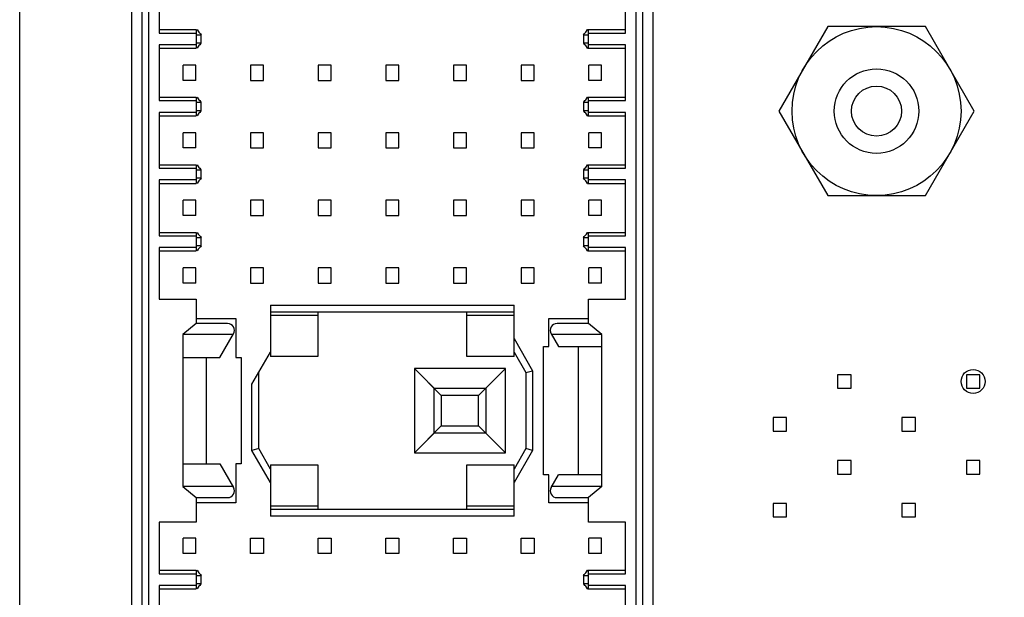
# Model space of a CAD drawing. Header units: inches. Extents: x 0 to 34, y 0 to 22.
# Tile 23 of 43: x 22.6 to 24.9, y 6.9 to 8.3. Entities that reach past the tile are written whole.
import ezdxf

# ---------------------------------------------------------------- set-up
doc = ezdxf.new("R2010")
doc.units = ezdxf.units.IN
doc.header["$LTSCALE"] = 1.87
doc.header["$MEASUREMENT"] = 0
doc.layers.get('0').update_dxf_attribs({"linetype": 'CONTINUOUS'})
doc.layers.add('02___PRT_ALL_AXES', color=7, linetype='CONTINUOUS')
doc.layers.add('DIMENSIONS', color=7, linetype='CONTINUOUS')
doc.styles.get("Standard").update_dxf_attribs({"font": 'txt', "width": 0.8})
doc.dimstyles.new('DIMSTYLE_1', dxfattribs={"dimtxt": 0.125, "dimasz": 0.18, "dimexe": 0.125, "dimexo": 0.0625, "dimgap": 0.03125, "dimtad": 0, "dimtih": 1, "dimtoh": 1, "dimlfac": 0.5, "dimzin": 0, "dimdsep": 46, "dimtxsty": 'STANDARD', "dimblk": '_FILLED', "dimblk1": '_FILLED', "dimblk2": '_FILLED', "dimcen": 0.09, "dimazin": 0, "dimtp": 0.01, "dimtm": 0.01, "dimtfac": 1, "dimtofl": 0, "dimtmove": 0, "dimatfit": 3, "dimldrblk": '_FILLED', "dimfxl": 1, "dimtolj": 1, "dimtzin": 0, "dimarcsym": 0})

# ---------------------------------------------------------------- blocks, each defined once
blk = doc.blocks.new('*D38')
at = {"layer": 'DIMENSIONS', "color": 2, "linetype": 'CONTINUOUS'}
blk.add_line((23.881, 9.3232), (25.6655, 9.3232), dxfattribs=at)
at = {"layer": 'DIMENSIONS', "color": 2, "linetype": 'CONTINUOUS', "insert": (25.728, 9.3857), "char_height": 0.125, "width": 1.325, "attachment_point": 1, "line_spacing_factor": 0.9}
blk.add_mtext('57.99{\\ftxt.shx;\\W1.000000;\\H0.125000; }[2.283]', dxfattribs=at)
blk = doc.blocks.new('_FILLED')
at = {"color": 0, "linetype": 'BYBLOCK'}
blk.add_solid([(0, 0), (-1, 0.174), (-1, -0.174)], dxfattribs=at)
blk = doc.blocks.new('*D39')
at = {"layer": 'DIMENSIONS', "color": 2, "linetype": 'CONTINUOUS'}
for p, q in [((25.2484, 9.4236), (25.3519, 9.5537)), ((25.3519, 9.5537), (25.6655, 9.5537)), ((23.9204, 9.4236), (25.2484, 9.4236))]:
    blk.add_line(p, q, dxfattribs=at)
at = {"layer": 'DIMENSIONS', "color": 2, "linetype": 'CONTINUOUS', "insert": (25.728, 9.6162), "char_height": 0.125, "width": 1.325, "attachment_point": 1, "line_spacing_factor": 0.9}
blk.add_mtext('59.26{\\ftxt.shx;\\W1.000000;\\H0.125000; }[2.333]', dxfattribs=at)
blk = doc.blocks.new('*D40')
at = {"layer": 'DIMENSIONS', "color": 2, "linetype": 'CONTINUOUS'}
blk.add_line((23.9204, 11.3527), (25.6655, 11.3527), dxfattribs=at)
at = {"layer": 'DIMENSIONS', "color": 2, "linetype": 'CONTINUOUS', "insert": (25.728, 11.4152), "char_height": 0.125, "width": 1.325, "attachment_point": 1, "line_spacing_factor": 0.9}
blk.add_mtext('83.76{\\ftxt.shx;\\W1.000000;\\H0.125000; }[3.298]', dxfattribs=at)

msp = doc.modelspace()

# ---------------------------------------------------------------- linework, layer by layer
at = {"color": 3, "linetype": 'CONTINUOUS'}
msp.add_line((22.5985, 4.8362), (22.5985, 12.6992), dxfattribs=at)
at = {"color": 7, "linetype": 'CONTINUOUS'}
for p, q in [((22.8599, 5.3586), (22.8599, 9.2838)), ((22.8835, 5.3586), (22.8835, 9.2838)), ((22.8992, 5.3586), (22.8992, 9.2838)), ((24.0331, 9.2838), (24.0331, 5.3586)), ((24.0488, 9.2838), (24.0488, 5.3586)), ((24.0725, 9.2838), (24.0725, 5.3586)), ((22.9229, 8.3665), (22.9229, 8.2366)), ((24.0095, 8.2366), (24.0095, 8.3665)), ((22.9229, 8.2445), (23.0095, 8.2445)), ((22.9229, 8.2366), (23.0095, 8.2366)), ((23.0095, 8.2445), (23.0095, 8.2011)), ((23.0095, 8.2326), (23.0213, 8.2326)), ((23.0117, 8.2445), (23.0141, 8.2406)), ((23.0213, 8.213), (23.0213, 8.2326)), ((23.911, 8.2326), (23.9229, 8.2326)), ((23.911, 8.2326), (23.911, 8.213)), ((23.9182, 8.2406), (23.9206, 8.2445)), ((23.9206, 8.2445), (24.0095, 8.2445)), ((23.9229, 8.2011), (23.9229, 8.2445)), ((23.9229, 8.2366), (24.0095, 8.2366)), ((24.4801, 8.2515), (24.3664, 8.0546)), ((24.7074, 8.2515), (24.4801, 8.2515)), ((24.821, 8.0546), (24.7074, 8.2515)), ((22.9229, 8.209), (22.9229, 8.0791)), ((23.0095, 8.209), (22.9229, 8.209)), ((23.0213, 8.213), (23.0095, 8.213)), ((23.9229, 8.213), (23.911, 8.213)), ((24.0095, 8.209), (23.9229, 8.209)), ((24.0095, 8.0791), (24.0095, 8.209)), ((22.9229, 8.2011), (23.0095, 8.2011)), ((23.0141, 8.205), (23.0117, 8.2011)), ((23.9206, 8.2011), (23.9182, 8.205)), ((23.9206, 8.2011), (24.0095, 8.2011)), ((22.9788, 8.1263), (22.9788, 8.1618)), ((23.0087, 8.1618), (22.9788, 8.1618)), ((23.0087, 8.1263), (23.0087, 8.1618)), ((23.1362, 8.1618), (23.1362, 8.1263)), ((23.1662, 8.1618), (23.1362, 8.1618)), ((23.1662, 8.1263), (23.1662, 8.1618)), ((23.3236, 8.1618), (23.2937, 8.1618)), ((23.2937, 8.1618), (23.2937, 8.1263)), ((23.3236, 8.1263), (23.3236, 8.1618)), ((23.4811, 8.1618), (23.4512, 8.1618)), ((23.4512, 8.1618), (23.4512, 8.1263)), ((23.4811, 8.1263), (23.4811, 8.1618)), ((23.6386, 8.1618), (23.6087, 8.1618)), ((23.6087, 8.1618), (23.6087, 8.1263)), ((23.6386, 8.1263), (23.6386, 8.1618)), ((23.7961, 8.1618), (23.7662, 8.1618)), ((23.7662, 8.1618), (23.7662, 8.1263)), ((23.7961, 8.1263), (23.7961, 8.1618)), ((23.9536, 8.1618), (23.9236, 8.1618)), ((23.9236, 8.1263), (23.9236, 8.1618)), ((23.9536, 8.1263), (23.9536, 8.1618)), ((23.0087, 8.1263), (22.9788, 8.1263)), ((23.1362, 8.1263), (23.1662, 8.1263)), ((23.2937, 8.1263), (23.3236, 8.1263)), ((23.4512, 8.1263), (23.4811, 8.1263)), ((23.6087, 8.1263), (23.6386, 8.1263)), ((23.7662, 8.1263), (23.7961, 8.1263)), ((23.9536, 8.1263), (23.9236, 8.1263)), ((22.9229, 8.087), (23.0095, 8.087)), ((22.9229, 8.0791), (23.0095, 8.0791)), ((23.0095, 8.087), (23.0095, 8.0437)), ((23.0095, 8.0752), (23.0213, 8.0752)), ((23.0117, 8.087), (23.0141, 8.0831)), ((23.0213, 8.0555), (23.0213, 8.0752)), ((23.911, 8.0752), (23.9229, 8.0752)), ((23.911, 8.0752), (23.911, 8.0555)), ((23.9182, 8.0831), (23.9206, 8.087)), ((23.9206, 8.087), (24.0095, 8.087)), ((23.9229, 8.0437), (23.9229, 8.087)), ((23.9229, 8.0791), (24.0095, 8.0791)), ((22.9229, 8.0515), (22.9229, 7.9216)), ((23.0095, 8.0515), (22.9229, 8.0515)), ((23.0213, 8.0555), (23.0095, 8.0555)), ((23.9229, 8.0555), (23.911, 8.0555)), ((24.0095, 8.0515), (23.9229, 8.0515)), ((24.0095, 7.9216), (24.0095, 8.0515)), ((24.3664, 8.0546), (24.4801, 7.8578)), ((24.7074, 7.8578), (24.821, 8.0546)), ((22.9229, 8.0437), (23.0095, 8.0437)), ((23.0141, 8.0475), (23.0117, 8.0437)), ((23.9206, 8.0437), (23.9182, 8.0475)), ((23.9206, 8.0437), (24.0095, 8.0437)), ((22.9788, 7.9689), (22.9788, 8.0043)), ((23.0087, 8.0043), (22.9788, 8.0043)), ((23.0087, 7.9689), (23.0087, 8.0043)), ((23.1362, 8.0043), (23.1362, 7.9689)), ((23.1662, 8.0043), (23.1362, 8.0043)), ((23.1662, 7.9689), (23.1662, 8.0043)), ((23.3236, 8.0043), (23.2937, 8.0043)), ((23.2937, 8.0043), (23.2937, 7.9689)), ((23.3236, 7.9689), (23.3236, 8.0043)), ((23.4811, 8.0043), (23.4512, 8.0043)), ((23.4512, 8.0043), (23.4512, 7.9689)), ((23.4811, 7.9689), (23.4811, 8.0043)), ((23.6386, 8.0043), (23.6087, 8.0043)), ((23.6087, 8.0043), (23.6087, 7.9689)), ((23.6386, 7.9689), (23.6386, 8.0043)), ((23.7961, 8.0043), (23.7662, 8.0043)), ((23.7662, 8.0043), (23.7662, 7.9689)), ((23.7961, 7.9689), (23.7961, 8.0043)), ((23.9536, 8.0043), (23.9236, 8.0043)), ((23.9236, 7.9689), (23.9236, 8.0043)), ((23.9536, 7.9689), (23.9536, 8.0043)), ((23.0087, 7.9689), (22.9788, 7.9689)), ((23.1362, 7.9689), (23.1662, 7.9689)), ((23.2937, 7.9689), (23.3236, 7.9689)), ((23.4512, 7.9689), (23.4811, 7.9689)), ((23.6087, 7.9689), (23.6386, 7.9689)), ((23.7662, 7.9689), (23.7961, 7.9689)), ((23.9536, 7.9689), (23.9236, 7.9689)), ((22.9229, 7.9295), (23.0095, 7.9295)), ((22.9229, 7.9216), (23.0095, 7.9216)), ((23.0095, 7.9295), (23.0095, 7.8862)), ((23.0095, 7.9177), (23.0213, 7.9177)), ((23.0117, 7.9295), (23.0141, 7.9256)), ((23.0213, 7.898), (23.0213, 7.9177)), ((23.911, 7.9177), (23.9229, 7.9177)), ((23.911, 7.9177), (23.911, 7.898)), ((23.9182, 7.9256), (23.9206, 7.9295)), ((23.9206, 7.9295), (24.0095, 7.9295)), ((23.9229, 7.8862), (23.9229, 7.9295)), ((23.9229, 7.9216), (24.0095, 7.9216)), ((22.9229, 7.8941), (22.9229, 7.7641)), ((23.0095, 7.8941), (22.9229, 7.8941)), ((23.0213, 7.898), (23.0095, 7.898)), ((23.0141, 7.8901), (23.0117, 7.8862)), ((23.9229, 7.898), (23.911, 7.898)), ((23.9206, 7.8862), (23.9182, 7.8901)), ((24.0095, 7.8941), (23.9229, 7.8941)), ((24.0095, 7.7641), (24.0095, 7.8941)), ((22.9229, 7.8862), (23.0095, 7.8862)), ((23.9206, 7.8862), (24.0095, 7.8862)), ((22.9788, 7.8114), (22.9788, 7.8468)), ((23.0087, 7.8468), (22.9788, 7.8468)), ((23.0087, 7.8114), (23.0087, 7.8468)), ((23.1662, 7.8468), (23.1362, 7.8468)), ((23.1362, 7.8468), (23.1362, 7.8114)), ((23.1662, 7.8114), (23.1662, 7.8468)), ((23.3236, 7.8468), (23.2937, 7.8468)), ((23.2937, 7.8468), (23.2937, 7.8114)), ((23.3236, 7.8114), (23.3236, 7.8468)), ((23.4811, 7.8468), (23.4512, 7.8468)), ((23.4512, 7.8468), (23.4512, 7.8114)), ((23.4811, 7.8114), (23.4811, 7.8468)), ((23.6386, 7.8468), (23.6087, 7.8468)), ((23.6087, 7.8468), (23.6087, 7.8114)), ((23.6386, 7.8114), (23.6386, 7.8468)), ((23.7961, 7.8468), (23.7662, 7.8468)), ((23.7662, 7.8468), (23.7662, 7.8114)), ((23.7961, 7.8114), (23.7961, 7.8468)), ((23.9536, 7.8468), (23.9236, 7.8468)), ((23.9236, 7.8114), (23.9236, 7.8468)), ((23.9536, 7.8114), (23.9536, 7.8468)), ((24.4801, 7.8578), (24.7074, 7.8578)), ((23.0087, 7.8114), (22.9788, 7.8114)), ((23.1362, 7.8114), (23.1662, 7.8114)), ((23.2937, 7.8114), (23.3236, 7.8114)), ((23.4512, 7.8114), (23.4811, 7.8114)), ((23.6087, 7.8114), (23.6386, 7.8114)), ((23.7662, 7.8114), (23.7961, 7.8114)), ((23.9536, 7.8114), (23.9236, 7.8114)), ((22.9229, 7.772), (23.0095, 7.772)), ((22.9229, 7.7641), (23.0095, 7.7641)), ((23.0095, 7.772), (23.0095, 7.7287)), ((23.0095, 7.7602), (23.0213, 7.7602)), ((23.0117, 7.772), (23.0141, 7.7681)), ((23.0213, 7.7405), (23.0213, 7.7602)), ((23.911, 7.7602), (23.9229, 7.7602)), ((23.911, 7.7602), (23.911, 7.7405)), ((23.9182, 7.7682), (23.9206, 7.772)), ((23.9206, 7.772), (24.0095, 7.772)), ((23.9229, 7.7287), (23.9229, 7.772)), ((23.9229, 7.7641), (24.0095, 7.7641)), ((22.9229, 7.7366), (22.9229, 7.6165)), ((23.0095, 7.7366), (22.9229, 7.7366)), ((22.9229, 7.7287), (23.0095, 7.7287)), ((23.0213, 7.7405), (23.0095, 7.7405)), ((23.0141, 7.7326), (23.0117, 7.7287)), ((23.9229, 7.7405), (23.911, 7.7405)), ((23.9206, 7.7287), (23.9182, 7.7326)), ((23.9206, 7.7287), (24.0095, 7.7287)), ((24.0095, 7.7366), (23.9229, 7.7366)), ((24.0095, 7.6165), (24.0095, 7.7366)), ((22.9788, 7.6539), (22.9788, 7.6893)), ((23.0087, 7.6893), (22.9788, 7.6893)), ((23.0087, 7.6539), (23.0087, 7.6893)), ((23.1662, 7.6893), (23.1362, 7.6893)), ((23.1362, 7.6893), (23.1362, 7.6539)), ((23.1662, 7.6539), (23.1662, 7.6893)), ((23.3236, 7.6893), (23.2937, 7.6893)), ((23.2937, 7.6893), (23.2937, 7.6539)), ((23.3236, 7.6539), (23.3236, 7.6893)), ((23.4811, 7.6893), (23.4512, 7.6893)), ((23.4512, 7.6893), (23.4512, 7.6539)), ((23.4811, 7.6539), (23.4811, 7.6893)), ((23.6386, 7.6893), (23.6087, 7.6893)), ((23.6087, 7.6893), (23.6087, 7.6539)), ((23.6386, 7.6539), (23.6386, 7.6893)), ((23.7961, 7.6893), (23.7662, 7.6893)), ((23.7662, 7.6893), (23.7662, 7.6539)), ((23.7961, 7.6539), (23.7961, 7.6893)), ((23.9536, 7.6893), (23.9236, 7.6893)), ((23.9236, 7.6539), (23.9236, 7.6893)), ((23.9536, 7.6539), (23.9536, 7.6893)), ((23.0087, 7.6539), (22.9788, 7.6539)), ((23.1362, 7.6539), (23.1662, 7.6539)), ((23.2937, 7.6539), (23.3236, 7.6539)), ((23.4512, 7.6539), (23.4811, 7.6539)), ((23.6087, 7.6539), (23.6386, 7.6539)), ((23.7662, 7.6539), (23.7961, 7.6539)), ((23.9536, 7.6539), (23.9236, 7.6539)), ((22.9229, 7.6165), (23.0095, 7.6165)), ((23.0095, 7.6165), (23.0095, 7.5594)), ((23.9229, 7.6165), (24.0095, 7.6165)), ((23.9229, 7.5594), (23.9229, 7.6165)), ((23.1827, 7.6027), (23.7496, 7.6027)), ((23.1827, 7.6027), (23.1827, 7.4826)), ((23.7496, 7.4826), (23.7496, 7.6027)), ((23.0095, 7.5712), (23.102, 7.5712)), ((23.102, 7.5712), (23.102, 7.4807)), ((23.1827, 7.587), (23.7496, 7.587)), ((23.1827, 7.5791), (23.2929, 7.5791)), ((23.2929, 7.587), (23.2929, 7.4826)), ((23.6394, 7.4826), (23.6394, 7.587)), ((23.6394, 7.5791), (23.7496, 7.5791)), ((23.8303, 7.5712), (23.9229, 7.5712)), ((23.8303, 7.5063), (23.8303, 7.5712)), ((23.0095, 7.5594), (22.978, 7.5338)), ((23.0826, 7.5594), (23.0095, 7.5594)), ((23.9229, 7.5594), (23.8497, 7.5594)), ((23.9544, 7.5338), (23.9229, 7.5594)), ((23.0951, 7.5338), (22.978, 7.5338)), ((22.978, 7.5338), (22.978, 7.1795)), ((23.0644, 7.4807), (23.0962, 7.5358)), ((23.7496, 7.5245), (23.7929, 7.4495)), ((23.8361, 7.5358), (23.8532, 7.5063)), ((23.9544, 7.5338), (23.8372, 7.5338)), ((23.9544, 7.1795), (23.9544, 7.5338)), ((23.8185, 7.5063), (23.8303, 7.5063)), ((23.8185, 7.2071), (23.8185, 7.5063)), ((23.8532, 7.5063), (23.9544, 7.5063)), ((23.8992, 7.5063), (23.8992, 7.2071)), ((22.978, 7.4807), (23.0644, 7.4807)), ((23.0331, 7.2326), (23.0331, 7.4807)), ((23.102, 7.4807), (23.1138, 7.4807)), ((23.1138, 7.4807), (23.1138, 7.2326)), ((23.1394, 7.418), (23.1827, 7.493)), ((23.2929, 7.4826), (23.1827, 7.4826)), ((23.7496, 7.4826), (23.6394, 7.4826)), ((23.7496, 7.493), (23.7772, 7.4452)), ((23.7296, 7.4547), (23.5177, 7.4547)), ((23.5803, 7.3921), (23.5177, 7.4547)), ((23.5177, 7.4547), (23.5177, 7.2586)), ((23.7296, 7.4547), (23.667, 7.3921)), ((23.7296, 7.2586), (23.7296, 7.4547)), ((23.1551, 7.2681), (23.1551, 7.4452)), ((23.7772, 7.4452), (23.7929, 7.4495)), ((23.7772, 7.4452), (23.7772, 7.2681)), ((23.7929, 7.4495), (23.7929, 7.2639)), ((24.5344, 7.4403), (24.503, 7.4403)), ((24.503, 7.4403), (24.503, 7.4089)), ((24.5344, 7.4089), (24.5344, 7.4403)), ((24.8344, 7.4403), (24.803, 7.4403)), ((24.803, 7.4403), (24.803, 7.4089)), ((24.8344, 7.4089), (24.8344, 7.4403)), ((23.1394, 7.2639), (23.1394, 7.418)), ((23.5634, 7.4091), (23.6839, 7.4091)), ((23.5634, 7.3042), (23.5634, 7.4091)), ((23.6839, 7.4091), (23.6839, 7.3042)), ((24.503, 7.4089), (24.5344, 7.4089)), ((24.803, 7.4089), (24.8344, 7.4089)), ((23.667, 7.3921), (23.5803, 7.3921)), ((23.5803, 7.3921), (23.5803, 7.3212)), ((23.667, 7.3212), (23.667, 7.3921)), ((24.3844, 7.3403), (24.353, 7.3403)), ((24.353, 7.3403), (24.353, 7.3089)), ((24.3844, 7.3089), (24.3844, 7.3403)), ((24.6844, 7.3403), (24.653, 7.3403)), ((24.653, 7.3403), (24.653, 7.3089)), ((24.6844, 7.3089), (24.6844, 7.3403)), ((23.5177, 7.2586), (23.5803, 7.3212)), ((23.5803, 7.3212), (23.667, 7.3212)), ((23.7296, 7.2586), (23.667, 7.3212)), ((23.6839, 7.3042), (23.5634, 7.3042)), ((24.353, 7.3089), (24.3844, 7.3089)), ((24.653, 7.3089), (24.6844, 7.3089)), ((23.1551, 7.2681), (23.1394, 7.2639)), ((23.1827, 7.1888), (23.1394, 7.2639)), ((23.1827, 7.2203), (23.1551, 7.2681)), ((23.5177, 7.2586), (23.7296, 7.2586)), ((23.7772, 7.2681), (23.7496, 7.2203)), ((23.7929, 7.2639), (23.7496, 7.1888)), ((23.7929, 7.2639), (23.7772, 7.2681)), ((22.978, 7.2326), (23.0644, 7.2326)), ((23.0644, 7.2326), (23.0962, 7.1775)), ((23.1138, 7.2326), (23.102, 7.2326)), ((23.102, 7.2326), (23.102, 7.1421)), ((23.1827, 7.2307), (23.2929, 7.2307)), ((23.1827, 7.2307), (23.1827, 7.1106)), ((23.2929, 7.2307), (23.2929, 7.1263)), ((23.6394, 7.2307), (23.7496, 7.2307)), ((23.6394, 7.1263), (23.6394, 7.2307)), ((23.7496, 7.1106), (23.7496, 7.2307)), ((24.5344, 7.2403), (24.503, 7.2403)), ((24.503, 7.2403), (24.503, 7.2089)), ((24.5344, 7.2089), (24.5344, 7.2403)), ((24.8344, 7.2403), (24.803, 7.2403)), ((24.803, 7.2403), (24.803, 7.2089)), ((24.8344, 7.2089), (24.8344, 7.2403)), ((23.8303, 7.2071), (23.8185, 7.2071)), ((23.8303, 7.1421), (23.8303, 7.2071)), ((23.8361, 7.1775), (23.8532, 7.2071)), ((23.9544, 7.2071), (23.8532, 7.2071)), ((24.503, 7.2089), (24.5344, 7.2089)), ((24.803, 7.2089), (24.8344, 7.2089)), ((22.978, 7.1795), (23.0095, 7.1539)), ((23.0951, 7.1795), (22.978, 7.1795)), ((23.9544, 7.1795), (23.8372, 7.1795)), ((23.9544, 7.1795), (23.9229, 7.1539)), ((23.0095, 7.1539), (23.0826, 7.1539)), ((23.0095, 7.1539), (23.0095, 7.0968)), ((23.8497, 7.1539), (23.9229, 7.1539)), ((23.9229, 7.0968), (23.9229, 7.1539)), ((23.102, 7.1421), (23.0095, 7.1421)), ((23.2929, 7.1342), (23.1827, 7.1342)), ((23.7496, 7.1342), (23.6394, 7.1342)), ((23.9229, 7.1421), (23.8303, 7.1421)), ((24.3844, 7.1403), (24.353, 7.1403)), ((24.353, 7.1403), (24.353, 7.1089)), ((24.3844, 7.1089), (24.3844, 7.1403)), ((24.6844, 7.1403), (24.653, 7.1403)), ((24.653, 7.1403), (24.653, 7.1089)), ((24.6844, 7.1089), (24.6844, 7.1403)), ((23.7496, 7.1263), (23.1827, 7.1263)), ((23.7496, 7.1106), (23.1827, 7.1106)), ((24.353, 7.1089), (24.3844, 7.1089)), ((24.653, 7.1089), (24.6844, 7.1089)), ((23.0095, 7.0968), (22.9229, 7.0968)), ((22.9229, 7.0968), (22.9229, 6.9767)), ((24.0095, 7.0968), (23.9229, 7.0968)), ((24.0095, 6.9767), (24.0095, 7.0968)), ((23.0087, 7.0594), (22.9788, 7.0594)), ((22.9788, 7.024), (22.9788, 7.0594)), ((23.0087, 7.024), (23.0087, 7.0594)), ((23.1362, 7.0594), (23.1662, 7.0594)), ((23.1362, 7.024), (23.1362, 7.0594)), ((23.1662, 7.0594), (23.1662, 7.024)), ((23.2937, 7.0594), (23.3236, 7.0594)), ((23.2937, 7.024), (23.2937, 7.0594)), ((23.3236, 7.0594), (23.3236, 7.024)), ((23.4512, 7.0594), (23.4811, 7.0594)), ((23.4512, 7.024), (23.4512, 7.0594)), ((23.4811, 7.0594), (23.4811, 7.024)), ((23.6087, 7.0594), (23.6386, 7.0594)), ((23.6087, 7.024), (23.6087, 7.0594)), ((23.6386, 7.0594), (23.6386, 7.024)), ((23.7662, 7.0594), (23.7961, 7.0594)), ((23.7662, 7.024), (23.7662, 7.0594)), ((23.7961, 7.0594), (23.7961, 7.024)), ((23.9536, 7.0594), (23.9236, 7.0594)), ((23.9236, 7.024), (23.9236, 7.0594)), ((23.9536, 7.024), (23.9536, 7.0594)), ((23.0087, 7.024), (22.9788, 7.024)), ((23.1662, 7.024), (23.1362, 7.024)), ((23.3236, 7.024), (23.2937, 7.024)), ((23.4811, 7.024), (23.4512, 7.024)), ((23.6386, 7.024), (23.6087, 7.024)), ((23.7961, 7.024), (23.7662, 7.024)), ((23.9536, 7.024), (23.9236, 7.024)), ((22.9229, 6.9846), (23.0095, 6.9846)), ((22.9229, 6.9767), (23.0095, 6.9767)), ((23.0095, 6.9846), (23.0095, 6.9413)), ((23.0095, 6.9728), (23.0213, 6.9728)), ((23.0117, 6.9846), (23.0141, 6.9807)), ((23.0213, 6.9531), (23.0213, 6.9728)), ((23.911, 6.9728), (23.9229, 6.9728)), ((23.911, 6.9728), (23.911, 6.9531)), ((23.9182, 6.9808), (23.9206, 6.9846)), ((23.9206, 6.9846), (24.0095, 6.9846)), ((23.9229, 6.9413), (23.9229, 6.9846)), ((23.9229, 6.9767), (24.0095, 6.9767)), ((23.0095, 6.9492), (22.9229, 6.9492)), ((22.9229, 6.9492), (22.9229, 6.8193)), ((23.0213, 6.9531), (23.0095, 6.9531)), ((23.9229, 6.9531), (23.911, 6.9531)), ((24.0095, 6.9492), (23.9229, 6.9492)), ((24.0095, 6.8193), (24.0095, 6.9492)), ((22.9229, 6.9413), (23.0095, 6.9413)), ((23.0141, 6.9452), (23.0117, 6.9413)), ((23.9206, 6.9413), (23.9182, 6.9452)), ((23.9206, 6.9413), (24.0095, 6.9413))]:
    msp.add_line(p, q, dxfattribs=at)
for points in [[(23.7296, 7.4547), (23.7166, 7.4417), (23.7054, 7.4306)], [(23.7054, 7.4306), (23.6886, 7.4137), (23.6839, 7.4091)], [(23.5634, 7.4091), (23.5587, 7.4138), (23.551, 7.4214)], [(23.5418, 7.2827), (23.5587, 7.2996), (23.5634, 7.3042)], [(23.7054, 7.2827), (23.6886, 7.2996), (23.6839, 7.3042)], [(23.5177, 7.2586), (23.5307, 7.2716), (23.5418, 7.2827)], [(23.7296, 7.2586), (23.7166, 7.2716), (23.7054, 7.2827)]]:
    msp.add_lwpolyline(points, dxfattribs=at)
for radius in [0.1968, 0.0984, 0.0584]:
    msp.add_circle((24.5937, 8.0546), radius, dxfattribs=at)
for centre, start, end in [((23.0826, 7.5437), 330, 90), ((23.8497, 7.5437), 90, 210), ((23.0826, 7.1697), 270, 30), ((23.8497, 7.1697), 150, 270)]:
    msp.add_arc(centre, 0.0157, start, end, dxfattribs=at)
for points in [[(23.0141, 8.2406), (23.0162, 8.2377), (23.0188, 8.2352), (23.0213, 8.2326)], [(23.911, 8.2326), (23.9136, 8.2352), (23.9161, 8.2377), (23.9182, 8.2406)], [(23.0213, 8.213), (23.0188, 8.2104), (23.0162, 8.2079), (23.0141, 8.205)], [(23.9182, 8.205), (23.9161, 8.2079), (23.9136, 8.2104), (23.911, 8.213)], [(23.0141, 8.0831), (23.0162, 8.0802), (23.0188, 8.0777), (23.0213, 8.0752)], [(23.911, 8.0752), (23.9136, 8.0777), (23.9161, 8.0802), (23.9182, 8.0831)], [(23.0213, 8.0555), (23.0188, 8.053), (23.0162, 8.0504), (23.0141, 8.0475)], [(23.9182, 8.0475), (23.9161, 8.0504), (23.9136, 8.053), (23.911, 8.0555)], [(23.0141, 7.9256), (23.0162, 7.9227), (23.0188, 7.9202), (23.0213, 7.9177)], [(23.911, 7.9177), (23.9136, 7.9202), (23.9161, 7.9228), (23.9182, 7.9256)], [(23.0213, 7.898), (23.0188, 7.8955), (23.0162, 7.8929), (23.0141, 7.8901)], [(23.9182, 7.8901), (23.9161, 7.8929), (23.9136, 7.8955), (23.911, 7.898)], [(23.0141, 7.7681), (23.0162, 7.7653), (23.0188, 7.7627), (23.0213, 7.7602)], [(23.911, 7.7602), (23.9136, 7.7627), (23.9161, 7.7653), (23.9182, 7.7682)], [(23.0213, 7.7405), (23.0188, 7.738), (23.0162, 7.7355), (23.0141, 7.7326)], [(23.9182, 7.7326), (23.9161, 7.7355), (23.9136, 7.738), (23.911, 7.7405)], [(23.0141, 6.9807), (23.0162, 6.9779), (23.0188, 6.9753), (23.0213, 6.9728)], [(23.911, 6.9728), (23.9136, 6.9753), (23.9161, 6.9779), (23.9182, 6.9808)], [(23.0213, 6.9531), (23.0188, 6.9506), (23.0162, 6.948), (23.0141, 6.9452)], [(23.9182, 6.9452), (23.9161, 6.9481), (23.9136, 6.9506), (23.911, 6.9531)]]:
    msp.add_open_spline(points, degree=3, dxfattribs=at)
at = {"layer": '02___PRT_ALL_AXES', "color": 3, "linetype": 'CONTINUOUS'}
msp.add_circle((24.8187, 7.4246), 0.028, dxfattribs=at)

# ---------------------------------------------------------------- dimensions: what is measured, and where the dimension line sits
at = {"layer": 'DIMENSIONS', "color": 2, "linetype": 'CONTINUOUS'}
for feature_location, offset, origin, picture, middle in [((23.9204, 11.3527), (1.7451, 0), (23.8579, 4.7574), '*D40', (26.3905, 11.3527)), ((23.9204, 9.4236), (1.7451, 0.1301), (23.8579, 4.7574), '*D39', (26.3905, 9.5537)), ((23.881, 9.3232), (1.7844, 0), (23.8185, 4.7574), '*D38', (26.3905, 9.3232))]:
    dim = msp.add_ordinate_dim(feature_location=feature_location, offset=offset, dtype=0, origin=origin, dimstyle='DIMSTYLE_1', dxfattribs=at)
    dim.commit()
    dim.dimension.update_dxf_attribs({"geometry": picture, "text_midpoint": middle})

doc.saveas('drawing.dxf')
